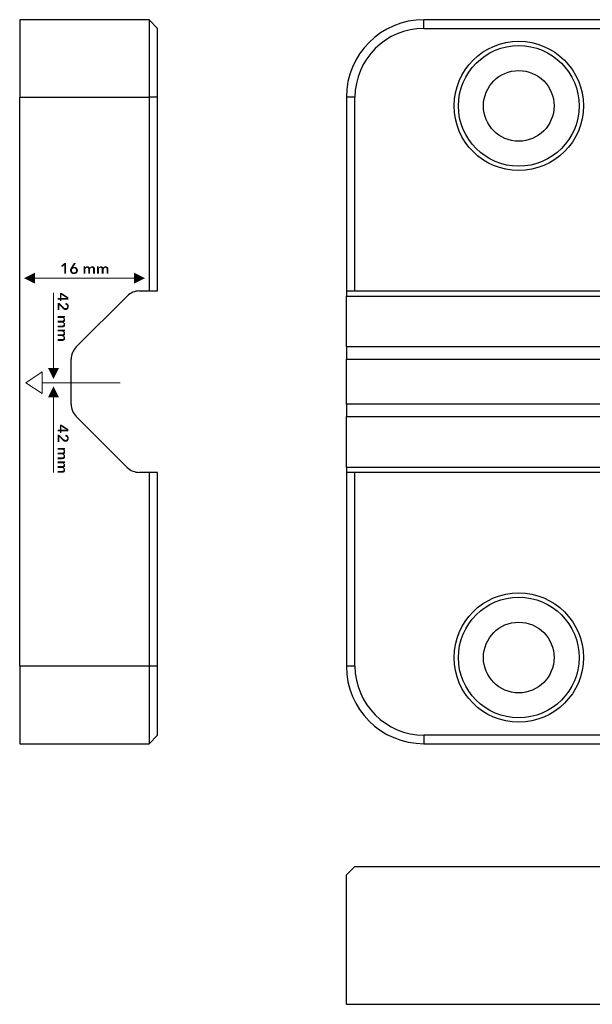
# Model space of a CAD drawing. Header units: millimetres. Extents: x 11 to 237, y 9 to 126.
# Tile 1 of 13: x 11 to 78, y 11 to 126. Entities that reach past the tile are written whole.
import ezdxf

# ---------------------------------------------------------------- set-up
doc = ezdxf.new("R2010")
doc.units = ezdxf.units.MM
for name, color, linetype in [('SectionView', 7, 'Continuous'), ('View', 7, 'Continuous'), ('View001', 7, 'Continuous')]:
    doc.layers.add(name, color=color, linetype=linetype)

msp = doc.modelspace()

# ---------------------------------------------------------------- hatches: boundary and pattern name
at = {"true_color": 0x000000, "transparency": 33554687}
for points in [[(16.61, 97.18), (16.37, 96.98), (16.24, 97.13), (16.63, 97.44), (16.82, 97.44), (16.82, 96.19), (16.61, 96.19)], [(13.21, 96.32), (13.21, 95.05), (11.94, 95.68)], [(24.71, 96.32), (25.98, 95.68), (24.71, 95.05)], [(14.73, 85.26), (16, 85.26), (15.36, 83.99)], [(16, 81.87), (14.73, 81.87), (15.36, 83.14)]]:
    msp.add_hatch(color=18, dxfattribs=at).paths.add_polyline_path(points, flags=0)
h = msp.add_hatch(color=18, dxfattribs=at)
edge = h.paths.add_edge_path(flags=0)
edge.add_spline(control_points=[(17.97, 97.44), (17.97, 97.44), (17.66, 96.98), (17.66, 96.98), (17.66, 96.98), (17.66, 96.98), (17.66, 96.98), (17.67, 96.98), (17.69, 96.99), (17.72, 96.99), (17.75, 97), (17.77, 97), (17.79, 97), (17.84, 97), (17.9, 96.99), (17.94, 96.97), (17.99, 96.95), (18.04, 96.92), (18.07, 96.88), (18.11, 96.85), (18.14, 96.8), (18.16, 96.76), (18.18, 96.71), (18.19, 96.65), (18.19, 96.6), (18.19, 96.53), (18.18, 96.47), (18.15, 96.42), (18.13, 96.36), (18.1, 96.32), (18.06, 96.28), (18.02, 96.24), (17.97, 96.21), (17.91, 96.19), (17.86, 96.17), (17.8, 96.16), (17.73, 96.16), (17.67, 96.16), (17.61, 96.17), (17.55, 96.19), (17.5, 96.21), (17.45, 96.24), (17.41, 96.28), (17.37, 96.32), (17.33, 96.37), (17.31, 96.42), (17.29, 96.47), (17.28, 96.53), (17.28, 96.59), (17.28, 96.62), (17.28, 96.66), (17.29, 96.69), (17.29, 96.72), (17.3, 96.75), (17.31, 96.78), (17.32, 96.81), (17.34, 96.84), (17.35, 96.87), (17.37, 96.89), (17.39, 96.93), (17.41, 96.96), (17.41, 96.96), (17.72, 97.44), (17.72, 97.44), (17.72, 97.44), (17.97, 97.44), (17.97, 97.44)], knot_values=[0, 0, 0, 0, 1, 1, 1, 2, 2, 2, 3, 3, 3, 4, 4, 4, 5, 5, 5, 6, 6, 6, 7, 7, 7, 8, 8, 8, 9, 9, 9, 10, 10, 10, 11, 11, 11, 12, 12, 12, 13, 13, 13, 14, 14, 14, 15, 15, 15, 16, 16, 16, 17, 17, 17, 18, 18, 18, 19, 19, 19, 20, 20, 20, 21, 21, 21, 22, 22, 22, 22], degree=3, periodic=1)
edge = h.paths.add_edge_path(flags=0)
edge.add_spline(control_points=[(17.49, 96.58), (17.49, 96.55), (17.5, 96.52), (17.51, 96.49), (17.52, 96.46), (17.54, 96.43), (17.56, 96.41), (17.58, 96.39), (17.6, 96.37), (17.63, 96.36), (17.66, 96.35), (17.69, 96.34), (17.73, 96.34), (17.8, 96.34), (17.86, 96.36), (17.91, 96.41), (17.95, 96.45), (17.97, 96.51), (17.97, 96.59), (17.97, 96.62), (17.97, 96.65), (17.95, 96.68), (17.94, 96.71), (17.93, 96.74), (17.91, 96.76), (17.88, 96.78), (17.86, 96.8), (17.83, 96.81), (17.8, 96.82), (17.77, 96.83), (17.73, 96.83), (17.7, 96.83), (17.67, 96.82), (17.64, 96.81), (17.61, 96.8), (17.58, 96.78), (17.56, 96.76), (17.54, 96.74), (17.52, 96.71), (17.51, 96.68), (17.5, 96.65), (17.49, 96.62), (17.49, 96.58)], knot_values=[0, 0, 0, 0, 1, 1, 1, 2, 2, 2, 3, 3, 3, 4, 4, 4, 5, 5, 5, 6, 6, 6, 7, 7, 7, 8, 8, 8, 9, 9, 9, 10, 10, 10, 11, 11, 11, 12, 12, 12, 13, 13, 13, 14, 14, 14, 14], degree=3, periodic=1)
h = msp.add_hatch(color=18, dxfattribs=at)
edge = h.paths.add_edge_path(flags=0)
edge.add_spline(control_points=[(19.85, 97.06), (19.91, 97.06), (19.95, 97.05), (19.99, 97.03), (20.03, 97.01), (20.07, 96.99), (20.09, 96.96), (20.12, 96.93), (20.13, 96.89), (20.15, 96.85), (20.16, 96.81), (20.16, 96.76), (20.16, 96.72), (20.16, 96.72), (20.16, 96.19), (20.16, 96.19), (20.16, 96.19), (19.95, 96.19), (19.95, 96.19), (19.95, 96.19), (19.95, 96.66), (19.95, 96.66), (19.95, 96.69), (19.95, 96.71), (19.95, 96.74), (19.94, 96.77), (19.94, 96.79), (19.92, 96.81), (19.91, 96.83), (19.9, 96.85), (19.88, 96.87), (19.85, 96.88), (19.83, 96.89), (19.79, 96.89), (19.76, 96.89), (19.73, 96.88), (19.71, 96.87), (19.69, 96.85), (19.67, 96.83), (19.65, 96.81), (19.64, 96.79), (19.62, 96.76), (19.62, 96.74), (19.61, 96.71), (19.61, 96.68), (19.61, 96.65), (19.61, 96.65), (19.61, 96.19), (19.61, 96.19), (19.61, 96.19), (19.39, 96.19), (19.39, 96.19), (19.39, 96.19), (19.39, 96.7), (19.39, 96.7), (19.39, 96.76), (19.38, 96.8), (19.36, 96.83), (19.33, 96.87), (19.29, 96.89), (19.24, 96.89), (19.21, 96.89), (19.18, 96.88), (19.15, 96.87), (19.13, 96.85), (19.11, 96.84), (19.1, 96.81), (19.08, 96.79), (19.07, 96.77), (19.06, 96.74), (19.06, 96.71), (19.05, 96.69), (19.05, 96.66), (19.05, 96.66), (19.05, 96.19), (19.05, 96.19), (19.05, 96.19), (18.84, 96.19), (18.84, 96.19), (18.84, 96.19), (18.84, 97.04), (18.84, 97.04), (18.84, 97.04), (19.04, 97.04), (19.04, 97.04), (19.04, 97.04), (19.04, 96.9), (19.04, 96.9), (19.04, 96.9), (19.05, 96.9), (19.05, 96.9), (19.05, 96.92), (19.07, 96.94), (19.08, 96.96), (19.1, 96.98), (19.12, 97), (19.14, 97.01), (19.16, 97.03), (19.19, 97.04), (19.21, 97.05), (19.24, 97.06), (19.27, 97.06), (19.31, 97.06), (19.37, 97.06), (19.43, 97.05), (19.47, 97.02), (19.52, 96.99), (19.55, 96.95), (19.57, 96.9), (19.6, 96.95), (19.64, 96.99), (19.69, 97.02), (19.73, 97.05), (19.79, 97.06), (19.85, 97.06)], knot_values=[0, 0, 0, 0, 1, 1, 1, 2, 2, 2, 3, 3, 3, 4, 4, 4, 5, 5, 5, 6, 6, 6, 7, 7, 7, 8, 8, 8, 9, 9, 9, 10, 10, 10, 11, 11, 11, 12, 12, 12, 13, 13, 13, 14, 14, 14, 15, 15, 15, 16, 16, 16, 17, 17, 17, 18, 18, 18, 19, 19, 19, 20, 20, 20, 21, 21, 21, 22, 22, 22, 23, 23, 23, 24, 24, 24, 25, 25, 25, 26, 26, 26, 27, 27, 27, 28, 28, 28, 29, 29, 29, 30, 30, 30, 31, 31, 31, 32, 32, 32, 33, 33, 33, 34, 34, 34, 35, 35, 35, 36, 36, 36, 37, 37, 37, 38, 38, 38, 38], degree=3, periodic=1)
h = msp.add_hatch(color=18, dxfattribs=at)
edge = h.paths.add_edge_path(flags=0)
edge.add_spline(control_points=[(21.42, 97.06), (21.48, 97.06), (21.52, 97.05), (21.56, 97.03), (21.6, 97.01), (21.64, 96.99), (21.66, 96.96), (21.69, 96.93), (21.7, 96.89), (21.72, 96.85), (21.73, 96.81), (21.73, 96.76), (21.73, 96.72), (21.73, 96.72), (21.73, 96.19), (21.73, 96.19), (21.73, 96.19), (21.52, 96.19), (21.52, 96.19), (21.52, 96.19), (21.52, 96.66), (21.52, 96.66), (21.52, 96.69), (21.52, 96.71), (21.52, 96.74), (21.51, 96.77), (21.51, 96.79), (21.49, 96.81), (21.48, 96.83), (21.47, 96.85), (21.45, 96.87), (21.42, 96.88), (21.4, 96.89), (21.36, 96.89), (21.33, 96.89), (21.3, 96.88), (21.28, 96.87), (21.26, 96.85), (21.24, 96.83), (21.22, 96.81), (21.21, 96.79), (21.19, 96.76), (21.19, 96.74), (21.18, 96.71), (21.18, 96.68), (21.18, 96.65), (21.18, 96.65), (21.18, 96.19), (21.18, 96.19), (21.18, 96.19), (20.96, 96.19), (20.96, 96.19), (20.96, 96.19), (20.96, 96.7), (20.96, 96.7), (20.96, 96.76), (20.95, 96.8), (20.93, 96.83), (20.9, 96.87), (20.86, 96.89), (20.81, 96.89), (20.78, 96.89), (20.75, 96.88), (20.72, 96.87), (20.7, 96.85), (20.68, 96.84), (20.67, 96.81), (20.65, 96.79), (20.64, 96.77), (20.63, 96.74), (20.63, 96.71), (20.62, 96.69), (20.62, 96.66), (20.62, 96.66), (20.62, 96.19), (20.62, 96.19), (20.62, 96.19), (20.41, 96.19), (20.41, 96.19), (20.41, 96.19), (20.41, 97.04), (20.41, 97.04), (20.41, 97.04), (20.61, 97.04), (20.61, 97.04), (20.61, 97.04), (20.61, 96.9), (20.61, 96.9), (20.61, 96.9), (20.62, 96.9), (20.62, 96.9), (20.62, 96.92), (20.64, 96.94), (20.65, 96.96), (20.67, 96.98), (20.69, 97), (20.71, 97.01), (20.73, 97.03), (20.76, 97.04), (20.78, 97.05), (20.81, 97.06), (20.84, 97.06), (20.88, 97.06), (20.94, 97.06), (21, 97.05), (21.04, 97.02), (21.09, 96.99), (21.12, 96.95), (21.14, 96.9), (21.17, 96.95), (21.21, 96.99), (21.26, 97.02), (21.3, 97.05), (21.36, 97.06), (21.42, 97.06)], knot_values=[0, 0, 0, 0, 1, 1, 1, 2, 2, 2, 3, 3, 3, 4, 4, 4, 5, 5, 5, 6, 6, 6, 7, 7, 7, 8, 8, 8, 9, 9, 9, 10, 10, 10, 11, 11, 11, 12, 12, 12, 13, 13, 13, 14, 14, 14, 15, 15, 15, 16, 16, 16, 17, 17, 17, 18, 18, 18, 19, 19, 19, 20, 20, 20, 21, 21, 21, 22, 22, 22, 23, 23, 23, 24, 24, 24, 25, 25, 25, 26, 26, 26, 27, 27, 27, 28, 28, 28, 29, 29, 29, 30, 30, 30, 31, 31, 31, 32, 32, 32, 33, 33, 33, 34, 34, 34, 35, 35, 35, 36, 36, 36, 37, 37, 37, 38, 38, 38, 38], degree=3, periodic=1)
h = msp.add_hatch(color=18, dxfattribs=at)
h.paths.add_polyline_path([(16.1, 93.4), (16.1, 93.98), (16.29, 93.98), (17.09, 93.45), (17.09, 93.19), (16.28, 93.19), (16.28, 93.02), (16.1, 93.02), (16.1, 93.19), (15.84, 93.19), (15.84, 93.4)], flags=0)
h.paths.add_polyline_path([(16.84, 93.4), (16.84, 93.4), (16.28, 93.76), (16.28, 93.4)], flags=0)
h = msp.add_hatch(color=18, dxfattribs=at)
edge = h.paths.add_edge_path(flags=0)
edge.add_spline(control_points=[(16.04, 92.82), (16.04, 92.82), (16.51, 92.33), (16.51, 92.33), (16.55, 92.3), (16.59, 92.26), (16.62, 92.24), (16.66, 92.22), (16.71, 92.21), (16.76, 92.21), (16.81, 92.21), (16.86, 92.23), (16.9, 92.26), (16.93, 92.3), (16.95, 92.35), (16.95, 92.41), (16.95, 92.47), (16.93, 92.51), (16.89, 92.55), (16.85, 92.59), (16.8, 92.61), (16.73, 92.62), (16.73, 92.62), (16.77, 92.82), (16.77, 92.82), (16.82, 92.82), (16.87, 92.8), (16.91, 92.78), (16.95, 92.76), (16.99, 92.73), (17.02, 92.69), (17.05, 92.65), (17.08, 92.61), (17.1, 92.56), (17.11, 92.51), (17.12, 92.46), (17.12, 92.4), (17.12, 92.35), (17.12, 92.3), (17.1, 92.25), (17.09, 92.2), (17.06, 92.15), (17.03, 92.11), (17, 92.07), (16.96, 92.04), (16.92, 92.02), (16.87, 92), (16.82, 91.99), (16.76, 91.99), (16.72, 91.99), (16.68, 91.99), (16.65, 92), (16.61, 92.01), (16.58, 92.03), (16.55, 92.05), (16.52, 92.06), (16.49, 92.08), (16.46, 92.11), (16.43, 92.13), (16.41, 92.16), (16.38, 92.19), (16.38, 92.19), (16.04, 92.55), (16.04, 92.55), (16.04, 92.55), (16.04, 91.98), (16.04, 91.98), (16.04, 91.98), (15.84, 91.98), (15.84, 91.98), (15.84, 91.98), (15.84, 92.82), (15.84, 92.82), (15.84, 92.82), (16.04, 92.82), (16.04, 92.82)], knot_values=[0, 0, 0, 0, 1, 1, 1, 2, 2, 2, 3, 3, 3, 4, 4, 4, 5, 5, 5, 6, 6, 6, 7, 7, 7, 8, 8, 8, 9, 9, 9, 10, 10, 10, 11, 11, 11, 12, 12, 12, 13, 13, 13, 14, 14, 14, 15, 15, 15, 16, 16, 16, 17, 17, 17, 18, 18, 18, 19, 19, 19, 20, 20, 20, 21, 21, 21, 22, 22, 22, 23, 23, 23, 24, 24, 24, 25, 25, 25, 25], degree=3, periodic=1)
h = msp.add_hatch(color=18, dxfattribs=at)
edge = h.paths.add_edge_path(flags=0)
edge.add_spline(control_points=[(16.71, 90.28), (16.71, 90.23), (16.7, 90.18), (16.69, 90.14), (16.67, 90.1), (16.64, 90.07), (16.61, 90.04), (16.58, 90.02), (16.54, 90), (16.5, 89.99), (16.46, 89.98), (16.42, 89.97), (16.37, 89.97), (16.37, 89.97), (15.84, 89.97), (15.84, 89.97), (15.84, 89.97), (15.84, 90.18), (15.84, 90.18), (15.84, 90.18), (16.31, 90.18), (16.31, 90.18), (16.34, 90.18), (16.36, 90.18), (16.39, 90.19), (16.42, 90.19), (16.44, 90.2), (16.46, 90.21), (16.48, 90.22), (16.5, 90.24), (16.52, 90.26), (16.53, 90.28), (16.54, 90.31), (16.54, 90.34), (16.54, 90.37), (16.53, 90.4), (16.52, 90.43), (16.5, 90.45), (16.48, 90.47), (16.46, 90.48), (16.44, 90.5), (16.41, 90.51), (16.39, 90.52), (16.36, 90.52), (16.33, 90.53), (16.31, 90.53), (16.31, 90.53), (15.84, 90.53), (15.84, 90.53), (15.84, 90.53), (15.84, 90.74), (15.84, 90.74), (15.84, 90.74), (16.35, 90.74), (16.35, 90.74), (16.41, 90.74), (16.45, 90.75), (16.49, 90.78), (16.52, 90.8), (16.54, 90.84), (16.54, 90.9), (16.54, 90.93), (16.53, 90.96), (16.52, 90.98), (16.5, 91), (16.49, 91.02), (16.47, 91.04), (16.44, 91.05), (16.42, 91.06), (16.39, 91.07), (16.37, 91.08), (16.34, 91.08), (16.31, 91.08), (16.31, 91.08), (15.84, 91.08), (15.84, 91.08), (15.84, 91.08), (15.84, 91.29), (15.84, 91.29), (15.84, 91.29), (16.69, 91.29), (16.69, 91.29), (16.69, 91.29), (16.69, 91.09), (16.69, 91.09), (16.69, 91.09), (16.55, 91.09), (16.55, 91.09), (16.55, 91.09), (16.55, 91.09), (16.55, 91.09), (16.58, 91.08), (16.6, 91.07), (16.61, 91.05), (16.63, 91.03), (16.65, 91.02), (16.67, 90.99), (16.68, 90.97), (16.69, 90.95), (16.7, 90.92), (16.71, 90.89), (16.71, 90.86), (16.71, 90.83), (16.71, 90.76), (16.7, 90.71), (16.67, 90.66), (16.64, 90.62), (16.6, 90.58), (16.55, 90.56), (16.61, 90.53), (16.65, 90.5), (16.67, 90.45), (16.7, 90.4), (16.71, 90.35), (16.71, 90.28)], knot_values=[0, 0, 0, 0, 1, 1, 1, 2, 2, 2, 3, 3, 3, 4, 4, 4, 5, 5, 5, 6, 6, 6, 7, 7, 7, 8, 8, 8, 9, 9, 9, 10, 10, 10, 11, 11, 11, 12, 12, 12, 13, 13, 13, 14, 14, 14, 15, 15, 15, 16, 16, 16, 17, 17, 17, 18, 18, 18, 19, 19, 19, 20, 20, 20, 21, 21, 21, 22, 22, 22, 23, 23, 23, 24, 24, 24, 25, 25, 25, 26, 26, 26, 27, 27, 27, 28, 28, 28, 29, 29, 29, 30, 30, 30, 31, 31, 31, 32, 32, 32, 33, 33, 33, 34, 34, 34, 35, 35, 35, 36, 36, 36, 37, 37, 37, 38, 38, 38, 38], degree=3, periodic=1)
h = msp.add_hatch(color=18, dxfattribs=at)
edge = h.paths.add_edge_path(flags=0)
edge.add_spline(control_points=[(16.71, 88.71), (16.71, 88.66), (16.7, 88.61), (16.69, 88.57), (16.67, 88.53), (16.64, 88.5), (16.61, 88.47), (16.58, 88.45), (16.54, 88.43), (16.5, 88.42), (16.46, 88.41), (16.42, 88.4), (16.37, 88.4), (16.37, 88.4), (15.84, 88.4), (15.84, 88.4), (15.84, 88.4), (15.84, 88.61), (15.84, 88.61), (15.84, 88.61), (16.31, 88.61), (16.31, 88.61), (16.34, 88.61), (16.36, 88.61), (16.39, 88.62), (16.42, 88.62), (16.44, 88.63), (16.46, 88.64), (16.48, 88.65), (16.5, 88.67), (16.52, 88.69), (16.53, 88.71), (16.54, 88.74), (16.54, 88.77), (16.54, 88.8), (16.53, 88.83), (16.52, 88.86), (16.5, 88.88), (16.48, 88.9), (16.46, 88.91), (16.44, 88.93), (16.41, 88.94), (16.39, 88.95), (16.36, 88.95), (16.33, 88.96), (16.31, 88.96), (16.31, 88.96), (15.84, 88.96), (15.84, 88.96), (15.84, 88.96), (15.84, 89.17), (15.84, 89.17), (15.84, 89.17), (16.35, 89.17), (16.35, 89.17), (16.41, 89.17), (16.45, 89.18), (16.49, 89.21), (16.52, 89.23), (16.54, 89.27), (16.54, 89.33), (16.54, 89.36), (16.53, 89.39), (16.52, 89.41), (16.5, 89.43), (16.49, 89.45), (16.47, 89.47), (16.44, 89.48), (16.42, 89.49), (16.39, 89.5), (16.37, 89.51), (16.34, 89.51), (16.31, 89.51), (16.31, 89.51), (15.84, 89.51), (15.84, 89.51), (15.84, 89.51), (15.84, 89.72), (15.84, 89.72), (15.84, 89.72), (16.69, 89.72), (16.69, 89.72), (16.69, 89.72), (16.69, 89.52), (16.69, 89.52), (16.69, 89.52), (16.55, 89.52), (16.55, 89.52), (16.55, 89.52), (16.55, 89.52), (16.55, 89.52), (16.58, 89.51), (16.6, 89.5), (16.61, 89.48), (16.63, 89.46), (16.65, 89.45), (16.67, 89.42), (16.68, 89.4), (16.69, 89.38), (16.7, 89.35), (16.71, 89.32), (16.71, 89.29), (16.71, 89.26), (16.71, 89.19), (16.7, 89.14), (16.67, 89.09), (16.64, 89.05), (16.6, 89.01), (16.55, 88.99), (16.61, 88.96), (16.65, 88.93), (16.67, 88.88), (16.7, 88.83), (16.71, 88.78), (16.71, 88.71)], knot_values=[0, 0, 0, 0, 1, 1, 1, 2, 2, 2, 3, 3, 3, 4, 4, 4, 5, 5, 5, 6, 6, 6, 7, 7, 7, 8, 8, 8, 9, 9, 9, 10, 10, 10, 11, 11, 11, 12, 12, 12, 13, 13, 13, 14, 14, 14, 15, 15, 15, 16, 16, 16, 17, 17, 17, 18, 18, 18, 19, 19, 19, 20, 20, 20, 21, 21, 21, 22, 22, 22, 23, 23, 23, 24, 24, 24, 25, 25, 25, 26, 26, 26, 27, 27, 27, 28, 28, 28, 29, 29, 29, 30, 30, 30, 31, 31, 31, 32, 32, 32, 33, 33, 33, 34, 34, 34, 35, 35, 35, 36, 36, 36, 37, 37, 37, 38, 38, 38, 38], degree=3, periodic=1)
h = msp.add_hatch(color=18, dxfattribs=at)
h.paths.add_polyline_path([(16.1, 78.11), (16.1, 78.69), (16.29, 78.69), (17.09, 78.15), (17.09, 77.9), (16.28, 77.9), (16.28, 77.73), (16.1, 77.73), (16.1, 77.9), (15.84, 77.9), (15.84, 78.11)], flags=0)
h.paths.add_polyline_path([(16.84, 78.11), (16.84, 78.11), (16.28, 78.47), (16.28, 78.11)], flags=0)
h = msp.add_hatch(color=18, dxfattribs=at)
edge = h.paths.add_edge_path(flags=0)
edge.add_spline(control_points=[(16.04, 77.52), (16.04, 77.52), (16.51, 77.04), (16.51, 77.04), (16.55, 77), (16.59, 76.97), (16.62, 76.95), (16.66, 76.93), (16.71, 76.92), (16.76, 76.92), (16.81, 76.92), (16.86, 76.94), (16.9, 76.97), (16.93, 77.01), (16.95, 77.06), (16.95, 77.12), (16.95, 77.18), (16.93, 77.22), (16.89, 77.26), (16.85, 77.3), (16.8, 77.32), (16.73, 77.33), (16.73, 77.33), (16.77, 77.53), (16.77, 77.53), (16.82, 77.53), (16.87, 77.51), (16.91, 77.49), (16.95, 77.47), (16.99, 77.44), (17.02, 77.4), (17.05, 77.36), (17.08, 77.32), (17.1, 77.27), (17.11, 77.22), (17.12, 77.17), (17.12, 77.11), (17.12, 77.06), (17.12, 77.01), (17.1, 76.96), (17.09, 76.91), (17.06, 76.86), (17.03, 76.82), (17, 76.78), (16.96, 76.75), (16.92, 76.73), (16.87, 76.71), (16.82, 76.7), (16.76, 76.7), (16.72, 76.7), (16.68, 76.7), (16.65, 76.71), (16.61, 76.72), (16.58, 76.74), (16.55, 76.75), (16.52, 76.77), (16.49, 76.79), (16.46, 76.82), (16.43, 76.84), (16.41, 76.87), (16.38, 76.9), (16.38, 76.9), (16.04, 77.26), (16.04, 77.26), (16.04, 77.26), (16.04, 76.69), (16.04, 76.69), (16.04, 76.69), (15.84, 76.69), (15.84, 76.69), (15.84, 76.69), (15.84, 77.52), (15.84, 77.52), (15.84, 77.52), (16.04, 77.52), (16.04, 77.52)], knot_values=[0, 0, 0, 0, 1, 1, 1, 2, 2, 2, 3, 3, 3, 4, 4, 4, 5, 5, 5, 6, 6, 6, 7, 7, 7, 8, 8, 8, 9, 9, 9, 10, 10, 10, 11, 11, 11, 12, 12, 12, 13, 13, 13, 14, 14, 14, 15, 15, 15, 16, 16, 16, 17, 17, 17, 18, 18, 18, 19, 19, 19, 20, 20, 20, 21, 21, 21, 22, 22, 22, 23, 23, 23, 24, 24, 24, 25, 25, 25, 25], degree=3, periodic=1)
h = msp.add_hatch(color=18, dxfattribs=at)
edge = h.paths.add_edge_path(flags=0)
edge.add_spline(control_points=[(16.71, 74.99), (16.71, 74.94), (16.7, 74.89), (16.69, 74.85), (16.67, 74.81), (16.64, 74.78), (16.61, 74.75), (16.58, 74.73), (16.54, 74.71), (16.5, 74.7), (16.46, 74.69), (16.42, 74.68), (16.37, 74.68), (16.37, 74.68), (15.84, 74.68), (15.84, 74.68), (15.84, 74.68), (15.84, 74.89), (15.84, 74.89), (15.84, 74.89), (16.31, 74.89), (16.31, 74.89), (16.34, 74.89), (16.36, 74.89), (16.39, 74.9), (16.42, 74.9), (16.44, 74.91), (16.46, 74.92), (16.48, 74.93), (16.5, 74.95), (16.52, 74.97), (16.53, 74.99), (16.54, 75.02), (16.54, 75.05), (16.54, 75.08), (16.53, 75.11), (16.52, 75.13), (16.5, 75.16), (16.48, 75.18), (16.46, 75.19), (16.44, 75.21), (16.41, 75.22), (16.39, 75.23), (16.36, 75.23), (16.33, 75.24), (16.31, 75.24), (16.31, 75.24), (15.84, 75.24), (15.84, 75.24), (15.84, 75.24), (15.84, 75.45), (15.84, 75.45), (15.84, 75.45), (16.35, 75.45), (16.35, 75.45), (16.41, 75.45), (16.45, 75.46), (16.49, 75.49), (16.52, 75.51), (16.54, 75.55), (16.54, 75.61), (16.54, 75.64), (16.53, 75.67), (16.52, 75.69), (16.5, 75.71), (16.49, 75.73), (16.47, 75.75), (16.44, 75.76), (16.42, 75.77), (16.39, 75.78), (16.37, 75.79), (16.34, 75.79), (16.31, 75.79), (16.31, 75.79), (15.84, 75.79), (15.84, 75.79), (15.84, 75.79), (15.84, 76), (15.84, 76), (15.84, 76), (16.69, 76), (16.69, 76), (16.69, 76), (16.69, 75.8), (16.69, 75.8), (16.69, 75.8), (16.55, 75.8), (16.55, 75.8), (16.55, 75.8), (16.55, 75.8), (16.55, 75.8), (16.58, 75.79), (16.6, 75.78), (16.61, 75.76), (16.63, 75.74), (16.65, 75.73), (16.67, 75.7), (16.68, 75.68), (16.69, 75.66), (16.7, 75.63), (16.71, 75.6), (16.71, 75.57), (16.71, 75.54), (16.71, 75.47), (16.7, 75.41), (16.67, 75.37), (16.64, 75.33), (16.6, 75.29), (16.55, 75.27), (16.61, 75.24), (16.65, 75.2), (16.67, 75.16), (16.7, 75.11), (16.71, 75.06), (16.71, 74.99)], knot_values=[0, 0, 0, 0, 1, 1, 1, 2, 2, 2, 3, 3, 3, 4, 4, 4, 5, 5, 5, 6, 6, 6, 7, 7, 7, 8, 8, 8, 9, 9, 9, 10, 10, 10, 11, 11, 11, 12, 12, 12, 13, 13, 13, 14, 14, 14, 15, 15, 15, 16, 16, 16, 17, 17, 17, 18, 18, 18, 19, 19, 19, 20, 20, 20, 21, 21, 21, 22, 22, 22, 23, 23, 23, 24, 24, 24, 25, 25, 25, 26, 26, 26, 27, 27, 27, 28, 28, 28, 29, 29, 29, 30, 30, 30, 31, 31, 31, 32, 32, 32, 33, 33, 33, 34, 34, 34, 35, 35, 35, 36, 36, 36, 37, 37, 37, 38, 38, 38, 38], degree=3, periodic=1)
h = msp.add_hatch(color=18, dxfattribs=at)
edge = h.paths.add_edge_path(flags=0)
edge.add_spline(control_points=[(16.71, 73.42), (16.71, 73.37), (16.7, 73.32), (16.69, 73.28), (16.67, 73.24), (16.64, 73.21), (16.61, 73.18), (16.58, 73.16), (16.54, 73.14), (16.5, 73.13), (16.46, 73.12), (16.42, 73.11), (16.37, 73.11), (16.37, 73.11), (15.84, 73.11), (15.84, 73.11), (15.84, 73.11), (15.84, 73.32), (15.84, 73.32), (15.84, 73.32), (16.31, 73.32), (16.31, 73.32), (16.34, 73.32), (16.36, 73.32), (16.39, 73.33), (16.42, 73.33), (16.44, 73.34), (16.46, 73.35), (16.48, 73.36), (16.5, 73.38), (16.52, 73.4), (16.53, 73.42), (16.54, 73.45), (16.54, 73.48), (16.54, 73.51), (16.53, 73.54), (16.52, 73.56), (16.5, 73.59), (16.48, 73.61), (16.46, 73.62), (16.44, 73.64), (16.41, 73.65), (16.39, 73.66), (16.36, 73.66), (16.33, 73.67), (16.31, 73.67), (16.31, 73.67), (15.84, 73.67), (15.84, 73.67), (15.84, 73.67), (15.84, 73.88), (15.84, 73.88), (15.84, 73.88), (16.35, 73.88), (16.35, 73.88), (16.41, 73.88), (16.45, 73.89), (16.49, 73.92), (16.52, 73.94), (16.54, 73.98), (16.54, 74.04), (16.54, 74.07), (16.53, 74.1), (16.52, 74.12), (16.5, 74.14), (16.49, 74.16), (16.47, 74.18), (16.44, 74.19), (16.42, 74.2), (16.39, 74.21), (16.37, 74.22), (16.34, 74.22), (16.31, 74.22), (16.31, 74.22), (15.84, 74.22), (15.84, 74.22), (15.84, 74.22), (15.84, 74.43), (15.84, 74.43), (15.84, 74.43), (16.69, 74.43), (16.69, 74.43), (16.69, 74.43), (16.69, 74.23), (16.69, 74.23), (16.69, 74.23), (16.55, 74.23), (16.55, 74.23), (16.55, 74.23), (16.55, 74.23), (16.55, 74.23), (16.58, 74.22), (16.6, 74.21), (16.61, 74.19), (16.63, 74.17), (16.65, 74.16), (16.67, 74.13), (16.68, 74.11), (16.69, 74.09), (16.7, 74.06), (16.71, 74.03), (16.71, 74), (16.71, 73.97), (16.71, 73.9), (16.7, 73.84), (16.67, 73.8), (16.64, 73.76), (16.6, 73.72), (16.55, 73.7), (16.61, 73.67), (16.65, 73.63), (16.67, 73.59), (16.7, 73.54), (16.71, 73.49), (16.71, 73.42)], knot_values=[0, 0, 0, 0, 1, 1, 1, 2, 2, 2, 3, 3, 3, 4, 4, 4, 5, 5, 5, 6, 6, 6, 7, 7, 7, 8, 8, 8, 9, 9, 9, 10, 10, 10, 11, 11, 11, 12, 12, 12, 13, 13, 13, 14, 14, 14, 15, 15, 15, 16, 16, 16, 17, 17, 17, 18, 18, 18, 19, 19, 19, 20, 20, 20, 21, 21, 21, 22, 22, 22, 23, 23, 23, 24, 24, 24, 25, 25, 25, 26, 26, 26, 27, 27, 27, 28, 28, 28, 29, 29, 29, 30, 30, 30, 31, 31, 31, 32, 32, 32, 33, 33, 33, 34, 34, 34, 35, 35, 35, 36, 36, 36, 37, 37, 37, 38, 38, 38, 38], degree=3, periodic=1)

# ---------------------------------------------------------------- linework, layer by layer
at = {"color": 18, "linetype": 'Continuous', "lineweight": 20, "true_color": 0x000000}
for points in [[(12.96, 95.68), (24.97, 95.68)], [(15.36, 85), (15.36, 93.98)], [(14.04, 83.56), (23.1, 83.56)], [(15.36, 82.12), (15.36, 73.15)]]:
    msp.add_lwpolyline(points, dxfattribs=at)
msp.add_lwpolyline([(14.04, 84.83), (12.14, 83.56), (14.04, 82.29), (14.04, 84.83)], close=True, dxfattribs=at)
at = {"layer": 'SectionView', "color": 18, "linetype": 'Continuous', "lineweight": 25, "true_color": 0x000000}
for points in [[(49.33, 26.44), (50.33, 27.44)], [(50.33, 27.44), (85.98, 27.44)], [(49.33, 11.44), (49.33, 26.44)], [(49.33, 11.44), (85.98, 11.44)]]:
    msp.add_lwpolyline(points, dxfattribs=at)
at = {"layer": 'View', "color": 18, "linetype": 'Continuous', "lineweight": 25, "true_color": 0x000000}
for points in [[(120.33, 125.67), (58.33, 125.67)], [(58.33, 124.67), (58.33, 125.67)], [(58.33, 124.67), (120.33, 124.67)], [(49.33, 116.67), (49.33, 94.2)], [(50.33, 116.67), (49.33, 116.67)], [(50.33, 94.2), (50.33, 116.67)], [(49.33, 94.2), (50.33, 94.2)], [(49.33, 94.2), (49.33, 94.05), (49.33, 93.61)], [(50.33, 94.2), (128.33, 94.2)], [(49.33, 87.7), (49.33, 93.61)], [(49.33, 93.61), (129.33, 93.61)], [(49.33, 87.7), (49.33, 86.29)], [(129.33, 87.7), (49.33, 87.7)], [(49.33, 81.06), (49.33, 86.29)], [(49.33, 86.29), (129.33, 86.29)], [(49.33, 81.06), (49.33, 79.64)], [(129.33, 81.06), (49.33, 81.06)], [(49.33, 73.73), (49.33, 79.64)], [(49.33, 79.64), (129.33, 79.64)], [(49.33, 73.73), (49.33, 73.3), (49.33, 73.15)], [(129.33, 73.73), (49.33, 73.73)], [(50.33, 73.15), (49.33, 73.15)], [(49.33, 73.15), (49.33, 50.67)], [(50.33, 50.67), (50.33, 73.15)], [(128.33, 73.15), (50.33, 73.15)], [(50.33, 50.67), (49.33, 50.67)], [(120.33, 42.67), (58.33, 42.67)], [(58.33, 42.67), (58.33, 41.67)], [(58.33, 41.67), (120.33, 41.67)]]:
    msp.add_lwpolyline(points, dxfattribs=at)
for points in [[(58.33, 125.67), (53.36, 125.67), (49.33, 121.64), (49.33, 116.67)], [(58.33, 124.67), (53.91, 124.67), (50.33, 121.09), (50.33, 116.67)], [(49.33, 50.67), (49.33, 45.7), (53.36, 41.67), (58.33, 41.67)], [(50.33, 50.67), (50.33, 46.26), (53.91, 42.67), (58.33, 42.67)]]:
    msp.add_open_spline(points, degree=3, dxfattribs=at)
for points in [[(69.33, 108.17), (73.47, 108.17), (76.83, 111.53), (76.83, 115.67), (76.83, 119.81), (73.47, 123.17), (69.33, 123.17), (65.19, 123.17), (61.83, 119.81), (61.83, 115.67), (61.83, 111.53), (65.19, 108.17), (69.33, 108.17)], [(69.33, 108.67), (73.19, 108.67), (76.33, 111.81), (76.33, 115.67), (76.33, 119.54), (73.19, 122.67), (69.33, 122.67), (65.46, 122.67), (62.33, 119.54), (62.33, 115.67), (62.33, 111.81), (65.46, 108.67), (69.33, 108.67)], [(69.33, 111.57), (71.59, 111.57), (73.43, 113.41), (73.43, 115.67), (73.43, 117.94), (71.59, 119.77), (69.33, 119.77), (67.06, 119.77), (65.23, 117.94), (65.23, 115.67), (65.23, 113.41), (67.06, 111.57), (69.33, 111.57)], [(69.33, 44.17), (73.47, 44.17), (76.83, 47.53), (76.83, 51.67), (76.83, 55.81), (73.47, 59.17), (69.33, 59.17), (65.19, 59.17), (61.83, 55.81), (61.83, 51.67), (61.83, 47.53), (65.19, 44.17), (69.33, 44.17)], [(69.33, 44.67), (73.19, 44.67), (76.33, 47.81), (76.33, 51.67), (76.33, 55.54), (73.19, 58.67), (69.33, 58.67), (65.46, 58.67), (62.33, 55.54), (62.33, 51.67), (62.33, 47.81), (65.46, 44.67), (69.33, 44.67)], [(69.33, 47.57), (71.59, 47.57), (73.43, 49.41), (73.43, 51.67), (73.43, 53.94), (71.59, 55.77), (69.33, 55.77), (67.06, 55.77), (65.23, 53.94), (65.23, 51.67), (65.23, 49.41), (67.06, 47.57), (69.33, 47.57)]]:
    msp.add_open_spline(points, degree=3, knots=[0, 0, 0, 0, 1, 1, 1, 2, 2, 2, 3, 3, 3, 4, 4, 4, 4], dxfattribs=at)
at = {"layer": 'View001', "color": 18, "linetype": 'Continuous', "lineweight": 25, "true_color": 0x000000}
for points in [[(26.44, 125.67), (11.44, 125.67)], [(11.44, 125.67), (11.44, 125.62), (11.44, 125.45), (11.44, 125.17), (11.44, 124.78), (11.44, 124.29), (11.44, 123.71), (11.44, 123.04), (11.44, 122.29), (11.44, 121.46), (11.44, 120.58), (11.44, 119.65), (11.44, 118.68), (11.44, 117.68), (11.44, 116.67)], [(27.44, 124.67), (26.44, 125.67)], [(26.44, 125.67), (26.44, 125.62), (26.44, 125.45), (26.44, 125.17), (26.44, 124.78), (26.44, 124.29), (26.44, 123.71), (26.44, 123.04), (26.44, 122.29), (26.44, 121.46), (26.44, 120.58), (26.44, 119.65), (26.44, 118.68), (26.44, 117.68), (26.44, 116.67)], [(27.44, 116.67), (27.44, 117.57), (27.44, 118.45), (27.44, 119.32), (27.44, 120.14), (27.44, 120.93), (27.44, 121.66), (27.44, 122.33), (27.44, 122.93), (27.44, 123.45), (27.44, 123.88), (27.44, 124.22), (27.44, 124.47), (27.44, 124.62), (27.44, 124.67)], [(11.44, 50.67), (11.44, 116.67)], [(11.44, 116.67), (26.44, 116.67)], [(26.44, 116.67), (26.44, 94.2)], [(27.44, 116.67), (26.44, 116.67)], [(27.44, 94.2), (27.44, 116.67)], [(25.32, 94.2), (26.44, 94.2)], [(26.44, 94.2), (27.44, 94.2)], [(18, 87.7), (23.91, 93.61)], [(17.41, 81.06), (17.41, 86.29)], [(23.91, 73.73), (18, 79.64)], [(26.44, 73.15), (25.32, 73.15)], [(27.44, 73.15), (26.44, 73.15)], [(26.44, 73.15), (26.44, 50.67)], [(27.44, 50.67), (27.44, 73.15)], [(11.44, 50.67), (11.44, 49.67), (11.44, 48.67), (11.44, 47.7), (11.44, 46.77), (11.44, 45.89), (11.44, 45.06), (11.44, 44.31), (11.44, 43.64), (11.44, 43.05), (11.44, 42.56), (11.44, 42.18), (11.44, 41.9), (11.44, 41.73), (11.44, 41.67)], [(26.44, 50.67), (11.44, 50.67)], [(26.44, 50.67), (26.44, 49.67), (26.44, 48.67), (26.44, 47.7), (26.44, 46.77), (26.44, 45.89), (26.44, 45.06), (26.44, 44.31), (26.44, 43.64), (26.44, 43.05), (26.44, 42.56), (26.44, 42.18), (26.44, 41.9), (26.44, 41.73), (26.44, 41.67)], [(27.44, 50.67), (26.44, 50.67)], [(27.44, 42.67), (27.44, 42.72), (27.44, 42.87), (27.44, 43.12), (27.44, 43.47), (27.44, 43.9), (27.44, 44.42), (27.44, 45.02), (27.44, 45.69), (27.44, 46.42), (27.44, 47.2), (27.44, 48.03), (27.44, 48.89), (27.44, 49.78), (27.44, 50.67)], [(27.44, 42.67), (26.44, 41.67)], [(27.44, 42.67), (26.44, 41.67)], [(11.44, 41.67), (26.44, 41.67)]]:
    msp.add_lwpolyline(points, dxfattribs=at)
for points in [[(25.32, 94.2), (24.79, 94.2), (24.28, 93.99), (23.91, 93.61)], [(18, 87.7), (17.62, 87.33), (17.41, 86.82), (17.41, 86.29)], [(17.41, 81.06), (17.41, 80.53), (17.62, 80.02), (18, 79.64)], [(23.91, 73.73), (24.28, 73.36), (24.79, 73.15), (25.32, 73.15)]]:
    msp.add_open_spline(points, degree=3, dxfattribs=at)

doc.saveas('drawing.dxf')
